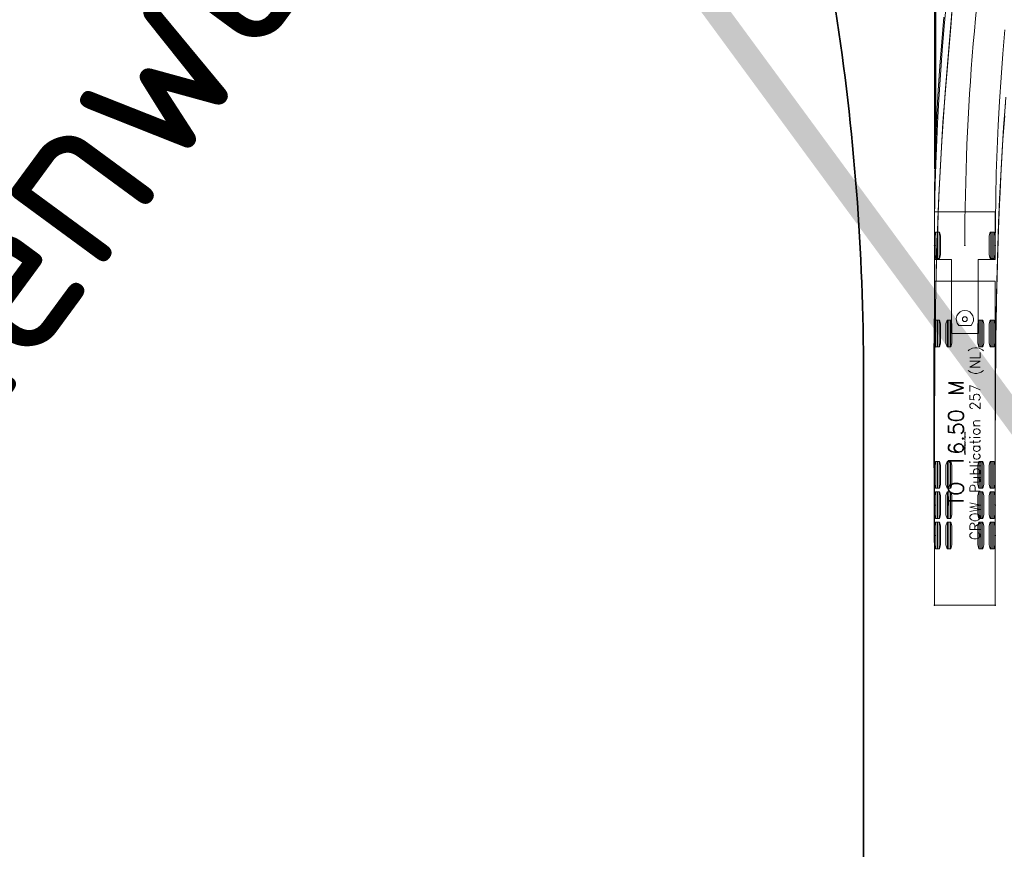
# Model space of a CAD drawing. Header units: metres. Extents: x -699 to 2316, y -1199 to 781.
# Tile 84 of 256: x 1028 to 1070, y -645 to -610. Entities that reach past the tile are written whole.
import ezdxf
from ezdxf.enums import TextEntityAlignment as Align

# ---------------------------------------------------------------- set-up
doc = ezdxf.new("R2010")
doc.units = ezdxf.units.M
doc.linetypes.add('AM-AS', pattern=[16, 10, -2, 2, -2])
for name, color, linetype, lineweight in [('B-WE-AM-AS-G', 10, 'AM-AS', 18), ('N-WE-VH-KANTVERHARDING-G', 210, 'Continuous', 35), ('N-WE-VW-MARKERING_LANGS_STREEP_DOORGETROKKEN_010-G', 7, 'Continuous', 13), ('X-XX-RC-RIJLIJN', 2, 'Continuous', 5)]:
    doc.layers.add(name, color=color, linetype=linetype, lineweight=lineweight)
doc.styles.add('NLCS-ISO', font='NLCS-ISO.ttf')
doc.styles.add('TSText', font='txt.shx')

# ---------------------------------------------------------------- blocks, each defined once
blk = doc.blocks.new('*U1030')
at = {"layer": 'X-XX-RC-RIJLIJN', "color": 2, "linetype": 'Continuous', "ltscale": 1.524}
blk.add_circle((0, 0), 0.0127, dxfattribs=at)
blk = doc.blocks.new('*U1032')
at = {"layer": 'X-XX-RC-RIJLIJN', "color": 2, "linetype": 'Continuous', "ltscale": 1.524}
blk.add_circle((0, 0), 0.0127, dxfattribs=at)
blk = doc.blocks.new('*U1034')
at = {"layer": 'X-XX-RC-RIJLIJN', "color": 5, "linetype": 'Continuous', "ltscale": 1.524}
blk.add_circle((0, 0), 0.0127, dxfattribs=at)
blk = doc.blocks.new('*U1036')
at = {"layer": 'X-XX-RC-RIJLIJN', "color": 5, "linetype": 'Continuous', "ltscale": 1.524}
blk.add_circle((0, 0), 0.0127, dxfattribs=at)
blk = doc.blocks.new('*U1038')
at = {"layer": 'X-XX-RC-RIJLIJN', "color": 5, "linetype": 'Continuous', "ltscale": 1.524}
blk.add_circle((0, 0), 0.0127, dxfattribs=at)
blk = doc.blocks.new('*U1040')
at = {"layer": 'X-XX-RC-RIJLIJN', "color": 5, "linetype": 'Continuous', "ltscale": 1.524}
blk.add_circle((0, 0), 0.0127, dxfattribs=at)
blk = doc.blocks.new('*U1042')
at = {"layer": 'X-XX-RC-RIJLIJN', "color": 3, "linetype": 'Continuous', "ltscale": 1.524}
blk.add_circle((0, 0), 0.0127, dxfattribs=at)
blk = doc.blocks.new('*U1044')
at = {"layer": 'X-XX-RC-RIJLIJN', "color": 3, "linetype": 'Continuous', "ltscale": 1.524}
blk.add_circle((0, 0), 0.0127, dxfattribs=at)
blk = doc.blocks.new('*U1052')
at = {"layer": 'X-XX-RC-RIJLIJN', "color": 2, "linetype": 'Continuous', "ltscale": 1.524}
for p, q in [((-10.111, 1.21125), (-11.229, 1.21125)), ((-10.111, 1.1475), (-11.229, 1.1475)), ((-10.111, 1.08375), (-11.229, 1.08375)), ((-8.841, 1.21125), (-9.959, 1.21125)), ((-8.841, 1.1475), (-9.959, 1.1475)), ((-8.841, 1.08375), (-9.959, 1.08375)), ((-7.571, 1.21125), (-8.689, 1.21125)), ((-7.571, 1.1475), (-8.689, 1.1475)), ((-7.571, 1.08375), (-8.689, 1.08375)), ((-10.111, 0.73225), (-11.229, 0.73225)), ((-10.111, 0.6685), (-11.229, 0.6685)), ((-10.111, 0.60475), (-11.229, 0.60475)), ((-8.841, 0.73225), (-9.959, 0.73225)), ((-8.841, 0.6685), (-9.959, 0.6685)), ((-8.841, 0.60475), (-9.959, 0.60475)), ((-7.571, 0.73225), (-8.689, 0.73225)), ((-7.571, 0.6685), (-8.689, 0.6685)), ((-7.571, 0.60475), (-8.689, 0.60475)), ((-10.111, -0.60475), (-11.229, -0.60475)), ((-10.111, -0.6685), (-11.229, -0.6685)), ((-10.111, -0.73225), (-11.229, -0.73225)), ((-8.841, -0.60475), (-9.959, -0.60475)), ((-8.841, -0.6685), (-9.959, -0.6685)), ((-8.841, -0.73225), (-9.959, -0.73225)), ((-7.571, -0.60475), (-8.689, -0.60475)), ((-7.571, -0.6685), (-8.689, -0.6685)), ((-7.571, -0.73225), (-8.689, -0.73225)), ((-10.111, -1.08375), (-11.229, -1.08375)), ((-10.111, -1.1475), (-11.229, -1.1475)), ((-10.111, -1.21125), (-11.229, -1.21125)), ((-8.841, -1.08375), (-9.959, -1.08375)), ((-8.841, -1.1475), (-9.959, -1.1475)), ((-8.841, -1.21125), (-9.959, -1.21125)), ((-7.571, -1.08375), (-8.689, -1.08375)), ((-7.571, -1.1475), (-8.689, -1.1475)), ((-7.571, -1.21125), (-8.689, -1.21125))]:
    blk.add_line(p, q, dxfattribs=at)
at = {"layer": 'X-XX-RC-RIJLIJN', "color": 7, "linetype": 'Continuous', "lineweight": 0, "ltscale": 1.524}
blk.add_lwpolyline([(0, 1.275), (-13.6, 1.275), (-13.6, -1.275), (0, -1.275), (0, 1.275), (0, 1.275)], close=True, dxfattribs=at)
at = {"layer": 'X-XX-RC-RIJLIJN', "color": 7, "linetype": 'Continuous', "ltscale": 1.524, "flags": 128}
for points in [[(-10.111, 1.22706), (-10.111, 1.06794), (-10.26752, 1.02), (-11.07248, 1.02), (-11.229, 1.06794), (-11.229, 1.22706), (-11.07248, 1.275), (-10.26752, 1.275)], [(-8.841, 1.22706), (-8.841, 1.06794), (-8.99752, 1.02), (-9.80248, 1.02), (-9.959, 1.06794), (-9.959, 1.22706), (-9.80248, 1.275), (-8.99752, 1.275)], [(-7.571, 1.22706), (-7.571, 1.06794), (-7.72752, 1.02), (-8.53248, 1.02), (-8.689, 1.06794), (-8.689, 1.22706), (-8.53248, 1.275), (-7.72752, 1.275)], [(-10.111, 0.74806), (-10.111, 0.58894), (-10.26752, 0.541), (-11.07248, 0.541), (-11.229, 0.58894), (-11.229, 0.74806), (-11.07248, 0.796), (-10.26752, 0.796)], [(-8.841, 0.74806), (-8.841, 0.58894), (-8.99752, 0.541), (-9.80248, 0.541), (-9.959, 0.58894), (-9.959, 0.74806), (-9.80248, 0.796), (-8.99752, 0.796)], [(-7.571, 0.74806), (-7.571, 0.58894), (-7.72752, 0.541), (-8.53248, 0.541), (-8.689, 0.58894), (-8.689, 0.74806), (-8.53248, 0.796), (-7.72752, 0.796)], [(-10.111, -0.58894), (-10.111, -0.74806), (-10.26752, -0.796), (-11.07248, -0.796), (-11.229, -0.74806), (-11.229, -0.58894), (-11.07248, -0.541), (-10.26752, -0.541)], [(-8.841, -0.58894), (-8.841, -0.74806), (-8.99752, -0.796), (-9.80248, -0.796), (-9.959, -0.74806), (-9.959, -0.58894), (-9.80248, -0.541), (-8.99752, -0.541)], [(-7.571, -0.58894), (-7.571, -0.74806), (-7.72752, -0.796), (-8.53248, -0.796), (-8.689, -0.74806), (-8.689, -0.58894), (-8.53248, -0.541), (-7.72752, -0.541)], [(-10.111, -1.06794), (-10.111, -1.22706), (-10.26752, -1.275), (-11.07248, -1.275), (-11.229, -1.22706), (-11.229, -1.06794), (-11.07248, -1.02), (-10.26752, -1.02)], [(-8.841, -1.06794), (-8.841, -1.22706), (-8.99752, -1.275), (-9.80248, -1.275), (-9.959, -1.22706), (-9.959, -1.06794), (-9.80248, -1.02), (-8.99752, -1.02)], [(-7.571, -1.06794), (-7.571, -1.22706), (-7.72752, -1.275), (-8.53248, -1.275), (-8.689, -1.22706), (-8.689, -1.06794), (-8.53248, -1.02), (-7.72752, -1.02)]]:
    blk.add_lwpolyline(points, close=True, dxfattribs=at)
at = {"layer": 'X-XX-RC-RIJLIJN', "color": 7, "linetype": 'Continuous', "ltscale": 1.524}
blk.add_circle((-1.6, 0), 0.102, dxfattribs=at)
blk = doc.blocks.new('*U1053')
at = {"layer": 'X-XX-RC-RIJLIJN', "color": 2, "linetype": 'Continuous', "ltscale": 1.524}
for p, q in [((-4.541, 1.211), (-5.659, 1.211)), ((-4.541, 1.148), (-5.659, 1.148)), ((-4.541, 1.084), (-5.659, 1.084)), ((-4.541, 0.732), (-5.659, 0.732)), ((-4.541, 0.669), (-5.659, 0.669)), ((-4.541, 0.605), (-5.659, 0.605)), ((-4.541, -0.605), (-5.659, -0.605)), ((-4.541, -0.668), (-5.659, -0.668)), ((-4.541, -0.732), (-5.659, -0.732)), ((-4.541, -1.084), (-5.659, -1.084)), ((-4.541, -1.147), (-5.659, -1.147)), ((-4.541, -1.211), (-5.659, -1.211))]:
    blk.add_line(p, q, dxfattribs=at)
at = {"layer": 'X-XX-RC-RIJLIJN', "color": 7, "linetype": 'Continuous', "ltscale": 1.524}
blk.add_line((-4.758, 0.258), (-4.758, -0.258), dxfattribs=at)
at = {"layer": 'X-XX-RC-RIJLIJN', "color": 7, "linetype": 'Continuous', "ltscale": 1.524, "flags": 128}
for points in [[(-4.541, 1.227), (-4.541, 1.068), (-4.698, 1.02), (-5.502, 1.02), (-5.659, 1.068), (-5.659, 1.227), (-5.502, 1.275), (-4.698, 1.275)], [(-4.541, 0.748), (-4.541, 0.589), (-4.698, 0.541), (-5.502, 0.541), (-5.659, 0.589), (-5.659, 0.748), (-5.502, 0.796), (-4.698, 0.796)], [(-4.541, -0.589), (-4.541, -0.748), (-4.698, -0.796), (-5.502, -0.796), (-5.659, -0.748), (-5.659, -0.589), (-5.502, -0.541), (-4.698, -0.541)], [(-4.541, -1.068), (-4.541, -1.227), (-4.698, -1.275), (-5.502, -1.275), (-5.659, -1.227), (-5.659, -1.068), (-5.502, -1.02), (-4.698, -1.02)]]:
    blk.add_lwpolyline(points, close=True, dxfattribs=at)
at = {"layer": 'X-XX-RC-RIJLIJN', "color": 7, "linetype": 'Continuous', "lineweight": 0, "ltscale": 1.524}
blk.add_lwpolyline([(0, 1.275), (-2, 1.275), (-2, 0.561), (-5.1, 0.561), (-5.1, -0.561), (-2, -0.561), (-2, -1.275), (0, -1.275), (0, 1.275), (0, 1.275)], close=True, dxfattribs=at)
at = {"layer": 'X-XX-RC-RIJLIJN', "color": 7, "linetype": 'Continuous', "ltscale": 1.524}
blk.add_arc((-4.5, 0), 0.364, 225, 135, dxfattribs=at)
blk = doc.blocks.new('*U1051')
at = {"layer": 'X-XX-RC-RIJLIJN', "color": 2, "linetype": 'Continuous', "ltscale": 1.524}
for p, q in [((-1.21125, 0.559), (-1.21125, -0.559)), ((-1.1475, 0.559), (-1.1475, -0.559)), ((-1.08375, 0.559), (-1.08375, -0.559)), ((1.08375, 0.559), (1.08375, -0.559)), ((1.1475, 0.559), (1.1475, -0.559)), ((1.21125, 0.559), (1.21125, -0.559))]:
    blk.add_line(p, q, dxfattribs=at)
at = {"layer": 'X-XX-RC-RIJLIJN', "color": 7, "linetype": 'Continuous', "ltscale": 1.524, "flags": 128}
for points in [[(-1.22706, 0.559), (-1.06794, 0.559), (-1.02, 0.40248), (-1.02, -0.40248), (-1.06794, -0.559), (-1.22706, -0.559), (-1.275, -0.40248), (-1.275, 0.40248)], [(1.06794, 0.559), (1.22706, 0.559), (1.275, 0.40248), (1.275, -0.40248), (1.22706, -0.559), (1.06794, -0.559), (1.02, -0.40248), (1.02, 0.40248)]]:
    blk.add_lwpolyline(points, close=True, dxfattribs=at)
at = {"layer": 'X-XX-RC-RIJLIJN', "rotation": 90}
for name, p in [('*U1053', (0, 1.4)), ('*U1052', (0, -1.5))]:
    blk.add_blockref(name, p, dxfattribs=at)
at = {"layer": 'X-XX-RC-RIJLIJN', "color": 4, "style": 'TSText'}
for s, height, p in [('CROW Publication 257 (NL)', 0.425, (0.42712, -8.3)), ('TO 16.50 M', 0.6375, (-0.36975, -8.3)), ('(c) 2015 Transoft Solutions, Inc. All rights reserved.', 0.0255, (0, -8.3))]:
    blk.add_text(s, height=height, rotation=90, dxfattribs=at).set_placement(p, align=Align.MIDDLE_CENTER)
blk = doc.blocks.new('*U1057')
at = {"layer": 'X-XX-RC-RIJLIJN', "color": 6, "linetype": 'Continuous', "ltscale": 1.524}
blk.add_circle((0, 0), 0.0127, dxfattribs=at)
blk = doc.blocks.new('*U1029')
at = {"layer": 'X-XX-RC-RIJLIJN', "color": 2, "linetype": 'Continuous', "ltscale": 1.524, "flags": 128}
for points in [[(1069.134, -619.607), (1069.139, -618.596), (1069.154, -617.587), (1069.179, -616.58), (1069.214, -615.575), (1069.259, -614.571), (1069.315, -613.568), (1069.38, -612.567), (1069.455, -611.566), (1069.541, -610.567)], [(1066.584, -619.607), (1066.589, -618.588), (1066.604, -617.568), (1066.629, -616.546), (1066.665, -615.523), (1066.711, -614.5), (1066.767, -613.476), (1066.833, -612.453), (1066.909, -611.43), (1066.996, -610.407), (1067.093, -609.385)]]:
    blk.add_lwpolyline(points, dxfattribs=at)
at = {"layer": 'X-XX-RC-RIJLIJN', "color": 5, "linetype": 'Continuous', "ltscale": 1.524, "flags": 128}
for points in [[(1069.134, -630.507), (1069.134, -629.492), (1069.134, -628.478), (1069.135, -627.465), (1069.138, -626.453), (1069.143, -625.442), (1069.151, -624.432), (1069.162, -623.423), (1069.177, -622.415), (1069.197, -621.408), (1069.222, -620.402), (1069.253, -619.397), (1069.29, -618.393), (1069.334, -617.39), (1069.384, -616.388), (1069.442, -615.387), (1069.507, -614.386), (1069.58, -613.386)], [(1069.134, -631.777), (1069.133, -630.762), (1069.133, -629.748), (1069.133, -628.735), (1069.134, -627.723), (1069.136, -626.712), (1069.139, -625.702), (1069.146, -624.693), (1069.156, -623.685), (1069.169, -622.678), (1069.188, -621.672), (1069.211, -620.666), (1069.24, -619.662), (1069.275, -618.659), (1069.316, -617.656), (1069.364, -616.654), (1069.42, -615.653), (1069.483, -614.652), (1069.557, -613.646)], [(1066.584, -630.507), (1066.584, -629.492), (1066.584, -628.476), (1066.585, -627.46), (1066.588, -626.444), (1066.593, -625.427), (1066.601, -624.409), (1066.612, -623.39), (1066.628, -622.371), (1066.648, -621.352), (1066.673, -620.332), (1066.705, -619.312), (1066.742, -618.292), (1066.786, -617.272), (1066.838, -616.251), (1066.897, -615.231), (1066.963, -614.211), (1067.038, -613.191), (1067.119, -612.171), (1067.203, -611.162), (1067.284, -610.168), (1067.355, -609.192)], [(1066.584, -631.777), (1066.583, -630.762), (1066.583, -629.746), (1066.583, -628.73), (1066.584, -627.714), (1066.586, -626.697), (1066.589, -625.679), (1066.596, -624.66), (1066.606, -623.641), (1066.62, -622.622), (1066.639, -621.602), (1066.662, -620.581), (1066.692, -619.561), (1066.727, -618.54), (1066.77, -617.52), (1066.819, -616.499), (1066.876, -615.478), (1066.941, -614.457), (1067.015, -613.437), (1067.098, -612.428), (1067.185, -611.434), (1067.27, -610.459), (1067.347, -609.504)]]:
    blk.add_lwpolyline(points, dxfattribs=at)
at = {"layer": 'X-XX-RC-RIJLIJN', "color": 3, "linetype": 'Continuous', "ltscale": 1.524, "flags": 128}
for points in [[(1069.134, -634.707), (1069.134, -633.66), (1069.134, -632.614), (1069.134, -631.568), (1069.134, -630.522), (1069.134, -629.476), (1069.134, -628.43), (1069.136, -627.383), (1069.139, -626.337), (1069.144, -625.291), (1069.153, -624.245), (1069.165, -623.199), (1069.182, -622.153), (1069.204, -621.107), (1069.204, -621.107), (1069.245, -619.658), (1069.298, -618.209), (1069.298, -618.209), (1069.343, -617.197), (1069.395, -616.188), (1069.455, -615.182), (1069.538, -614.179)], [(1066.584, -634.707), (1066.583, -633.66), (1066.581, -632.614), (1066.578, -631.568), (1066.573, -630.522), (1066.568, -629.476), (1066.563, -628.429), (1066.558, -627.383), (1066.556, -626.337), (1066.557, -625.291), (1066.561, -624.244), (1066.568, -623.198), (1066.581, -622.153), (1066.584, -621.107), (1066.584, -619.657), (1066.584, -618.207), (1066.584, -618.207), (1066.59, -617.19), (1066.61, -616.172), (1066.642, -615.151), (1066.686, -614.129), (1066.742, -613.107), (1066.809, -612.084), (1066.886, -611.062), (1066.975, -610.039)]]:
    blk.add_lwpolyline(points, dxfattribs=at)
at = {"layer": 'X-XX-RC-RIJLIJN'}
for name, p in [('*U1051', (1067.859, -619.607)), ('*U1030', (1066.584, -619.607)), ('*U1032', (1069.134, -619.607)), ('*U1034', (1066.584, -630.507)), ('*U1036', (1069.134, -630.507)), ('*U1038', (1066.584, -631.777)), ('*U1040', (1069.134, -631.777)), ('*U1042', (1066.584, -634.707)), ('*U1044', (1069.134, -634.707))]:
    blk.add_blockref(name, p, dxfattribs=at)
at = {"layer": 'X-XX-RC-RIJLIJN', "rotation": 90}
blk.add_blockref('*U1057', (1067.859, -619.607), dxfattribs=at)

msp = doc.modelspace()

# ---------------------------------------------------------------- linework, layer by layer
at = {"const_width": 1}
msp.add_lwpolyline([(951.7474, -465.9733), (1131.8437, -711.1164)], dxfattribs=at)
at = {"layer": 'B-WE-AM-AS-G'}
msp.add_line((1066.6086, -615.1699), (1066.6086, -591.7506), dxfattribs=at)
at = {"layer": 'N-WE-VH-KANTVERHARDING-G'}
msp.add_line((1063.6086, -625.0061), (1063.6086, -671.7797), dxfattribs=at)
msp.add_arc((963.6086, -625.0061), 100, 0, 8.797411, dxfattribs=at)
at = {"layer": 'N-WE-VW-MARKERING_LANGS_STREEP_DOORGETROKKEN_010-G', "linetype": 'Continuous', "const_width": 0.1}
msp.add_lwpolyline([(1066.6088, -606.3988), (1066.6088, -616.3988)], dxfattribs=at)
at = {"layer": 'X-XX-RC-RIJLIJN'}
msp.add_arc((1169.6086, -619.6065), 101.75, 170.458273, 180, dxfattribs=at)

# ---------------------------------------------------------------- block references
at = {"layer": 'X-XX-RC-RIJLIJN', "linetype": 'Continuous'}
msp.add_blockref('*U1029', (0, 0), dxfattribs=at)

# ---------------------------------------------------------------- texts
at = {"style": 'NLCS-ISO'}
for s, p in [('voorbeeld aantakking parallelweg en bushalte+wachtstrook', (965.7014, -685.4552)), ('t.b.v. project Ganzenweg - Knardijk', (982.7511, -687.2111))]:
    msp.add_text(s, height=7.2, rotation=53.69684, dxfattribs=at).set_placement(p)

doc.saveas('drawing.dxf')
